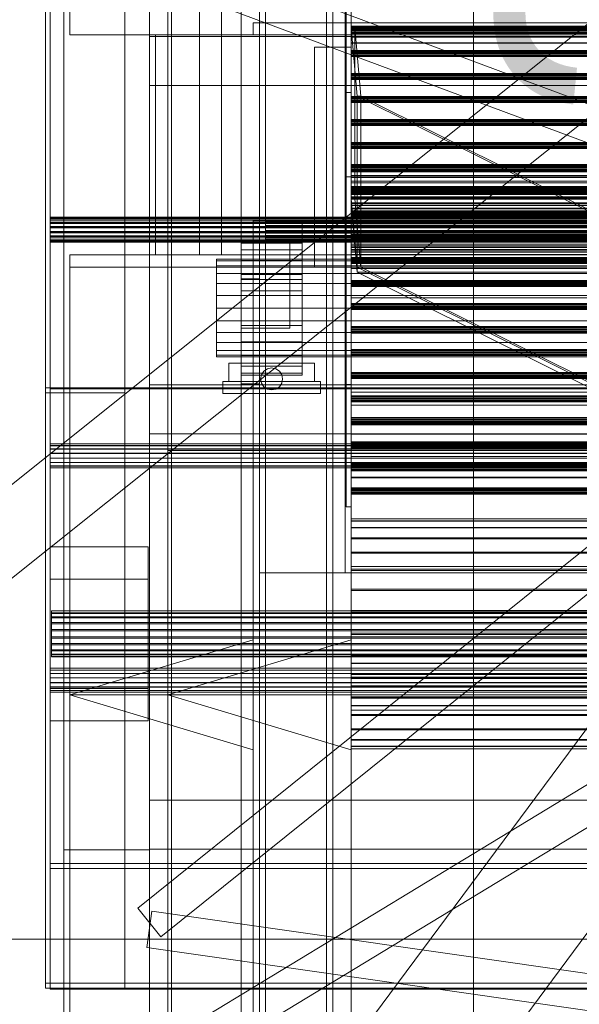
# Model space of a CAD drawing. Header units: millimetres. Extents: x -2233 to 65662, y -50530 to 6847.
# Tile 4 of 256: x -1521 to -1063, y -35553 to -34748. Entities that reach past the tile are written whole.
import ezdxf

# ---------------------------------------------------------------- set-up
doc = ezdxf.new("R2010")
doc.units = ezdxf.units.MM
for name, color, linetype, lineweight in [('COTAS_O', 1, 'Continuous', 0), ('frontal_briquetadora', 7, 'Continuous', 0), ('frontal_C03', 7, 'Continuous', 0), ('frontal_dosificador', 7, 'Continuous', 0), ('frontal_secador', 7, 'Continuous', 0), ('frontal_tolva', 7, 'Continuous', 0)]:
    doc.layers.add(name, color=color, linetype=linetype, lineweight=lineweight)
doc.dimstyles.new('R19_100', dxfattribs={"dimtxt": 250, "dimasz": 150, "dimexe": 150, "dimexo": 80, "dimgap": 100, "dimtad": 1, "dimtih": 1, "dimtoh": 1, "dimdsep": 46, "dimcen": 0.09, "dimadec": 0, "dimazin": 0, "dimtfac": 1, "dimtdec": 4, "dimtofl": 0, "dimtmove": 0, "dimatfit": 3, "dimfxl": 1, "dimtolj": 1, "dimtzin": 0, "dimarcsym": 0})

# ---------------------------------------------------------------- blocks, each defined once
blk = doc.blocks.new('DIM_R32_41')
at = {"layer": 'COTAS_O'}
for p, q in [((-1850, -34800), (-1850, -35500)), ((-150, -34800), (-150, -35500)), ((-1850, -35500), (-1700, -35455)), ((-150, -35500), (-300, -35455)), ((-150, -35500), (-1850, -35500)), ((-1850, -35500), (-1700, -35545)), ((-150, -35500), (-300, -35545))]:
    blk.add_line(p, q, dxfattribs=at)
blk.add_text('1700 O', height=250, rotation=180, dxfattribs=at).set_placement((-1000, -35600))
blk = doc.blocks.new('DIM_R32_44')
at = {"layer": 'COTAS_O'}
for p, q in [((-1480, -33670), (-780, -33670)), ((-780, -33670), (-825, -33820)), ((-780, -36000), (-780, -33670)), ((-780, -33670), (-735, -33820)), ((-780, -36000), (-825, -35850)), ((-780, -36000), (-735, -35850)), ((-1480, -36000), (-780, -36000))]:
    blk.add_line(p, q, dxfattribs=at)
blk.add_text('2330 O', height=250, rotation=90, dxfattribs=at).set_placement((-880, -34835))
blk = doc.blocks.new('DIM_R32_45')
at = {"layer": 'COTAS_O'}
for p, q in [((-1480, -35300), (-1330, -35255)), ((490, -35300), (340, -35255)), ((-1480, -36000), (-1480, -35300)), ((-1480, -35300), (490, -35300)), ((-1480, -35300), (-1330, -35345)), ((490, -35300), (340, -35345)), ((490, -36000), (490, -35300))]:
    blk.add_line(p, q, dxfattribs=at)
blk.add_text('1970 O', height=250, dxfattribs=at).set_placement((-495, -35200))
blk = doc.blocks.new('DIM_R32_46')
at = {"layer": 'COTAS_O'}
for p, q in [((-1400, -33000), (-700, -33000)), ((-700, -33000), (-745, -33150)), ((-700, -36000), (-700, -33000)), ((-700, -33000), (-655, -33150)), ((-700, -36000), (-745, -35850)), ((-700, -36000), (-655, -35850)), ((-1400, -36000), (-700, -36000))]:
    blk.add_line(p, q, dxfattribs=at)
blk.add_text('3000 O', height=250, rotation=90, dxfattribs=at).set_placement((-800, -34500))
blk = doc.blocks.new('DIM_R32_47')
at = {"layer": 'COTAS_O'}
for p, q in [((-1400, -35300), (-1250, -35255)), ((1400, -35300), (1250, -35255)), ((-1400, -36000), (-1400, -35300)), ((-1400, -35300), (1400, -35300)), ((-1400, -35300), (-1250, -35345)), ((1400, -35300), (1250, -35345)), ((1400, -36000), (1400, -35300))]:
    blk.add_line(p, q, dxfattribs=at)
blk.add_text('2800 O', height=250, dxfattribs=at).set_placement((0, -35200))

msp = doc.modelspace()

# ---------------------------------------------------------------- linework, layer by layer
at = {"layer": 'frontal_briquetadora'}
for p, q in [((-1480, -34760), (-1480, -34736)), ((-1374, -34736), (-1374, -34940)), ((-1356, -34736), (-1356, -34940)), ((-1330, -34760), (-1330, -34750)), ((-1330, -34750), (-460, -34750)), ((-1480, -34760), (-500, -34760)), ((-1410, -34760), (-1400, -34760)), ((-1410, -34940), (-1410, -34760)), ((-1400, -34940), (-1400, -34760)), ((-1330, -34760), (-500, -34760)), ((-1480, -35980), (-1480, -34940)), ((-1480, -34940), (-500, -34940)), ((-1410, -34940), (-1400, -34940)), ((-1356, -34940), (-1374, -34940)), ((-1330, -34940), (-500, -34940)), ((-1330, -34950), (-1330, -34940)), ((-1480, -35980), (-1480, -34950)), ((-1480, -34950), (-1330, -34950)), ((-1330, -35980), (-1330, -34950)), ((-1330, -35694.962), (-777.418, -34950)), ((-1330, -34950), (340, -34950)), ((-1330, -34950), (-320, -34950)), ((-1330, -35862.816), (-720.639, -35041.307))]:
    msp.add_line(p, q, dxfattribs=at)
at = {"layer": 'frontal_C03'}
for p, q in [((-1500, -35048.843), (-1500, -32401.175)), ((-1496, -32401.175), (-1496, -35048.843)), ((-1435, -32401.175), (-1435, -35048.843)), ((-1500, -32405.103), (-1500, -35052.771)), ((-1435, -35052.771), (-1435, -32405.103)), ((-1254, -35045.965), (-1254, -32465.157)), ((-1250, -32465.157), (-1250, -35045.965)), ((-1254, -32565.332), (-1254, -35146.139)), ((-1250, -35146.139), (-1250, -32565.332)), ((-1500, -35535.966), (-1500, -32888.298)), ((-1500, -32892.227), (-1500, -35539.895)), ((-1496, -35539.895), (-1496, -32892.227)), ((-1435, -32888.298), (-1435, -35535.966)), ((-1435, -35539.895), (-1435, -32892.227)), ((-1485, -35988), (-1485, -33145.961)), ((-1415, -35988), (-1415, -33145.961)), ((-1424.399, -35474.583), (1405.601, -33199.271)), ((-1405.601, -35497.963), (1424.399, -33222.651)), ((-1485, -35988), (-1485, -33824.561)), ((-1415, -35988), (-1415, -33824.561)), ((-1422.787, -35595.6), (1407.213, -33876.74)), ((-1407.213, -35621.241), (1422.787, -33902.381)), ((-1485, -35988), (-1485, -34633.661)), ((-1415, -35988), (-1415, -34633.661)), ((1420.241, -35740.004), (-1409.759, -34684.606)), ((1409.759, -35768.113), (-1420.241, -34712.715)), ((-1250, -34741.24), (-1250, -34752.808)), ((-1250, -34753.174), (-1250, -34741.672)), ((-1250, -34752.808), (-1250, -34761.697)), ((1250, -34752.808), (-1250, -34752.808)), ((-1250, -34761.942), (-1250, -34753.174)), ((1250, -34753.174), (-1250, -34753.174)), ((-1250, -34754.209), (-1250, -34753.823)), ((-1250, -34753.823), (-1250, -34754.875)), ((1250, -34753.823), (-1250, -34753.823)), ((-1250, -34755.807), (-1250, -34754.209)), ((1250, -34754.209), (-1250, -34754.209)), ((-1250, -34754.875), (-1250, -34756.749)), ((1250, -34754.875), (-1250, -34754.875)), ((-1250, -34757.681), (-1250, -34755.807)), ((-1250, -34755.807), (1250, -34755.807)), ((-1415, -34761.304), (1415, -34761.304)), ((-1415, -34801.304), (-1415, -34761.304)), ((-1250, -34756.749), (-1250, -34758.347)), ((1250, -34756.749), (-1250, -34756.749)), ((-1250, -34758.733), (-1250, -34757.681)), ((1250, -34757.681), (-1250, -34757.681)), ((-1250, -34758.347), (-1250, -34758.733)), ((1250, -34758.347), (-1250, -34758.347)), ((1250, -34758.733), (-1250, -34758.733)), ((-1250, -34761.697), (-1250, -34766.554)), ((1250, -34761.697), (-1250, -34761.697)), ((-1250, -34766.64), (-1250, -34761.942)), ((1250, -34761.942), (-1250, -34761.942)), ((-1250, -34766.554), (-1250, -34766.64)), ((1250, -34766.554), (-1250, -34766.554)), ((1250, -34766.64), (-1250, -34766.64)), ((-1250, -34773.043), (-1250, -34772.657)), ((-1250, -34772.657), (-1250, -34773.709)), ((1250, -34772.657), (-1250, -34772.657)), ((-1250, -34774.641), (-1250, -34773.043)), ((1250, -34773.043), (-1250, -34773.043)), ((-1250, -34773.709), (-1250, -34775.583)), ((1250, -34773.709), (-1250, -34773.709)), ((-1250, -34776.515), (-1250, -34774.641)), ((-1250, -34774.641), (1250, -34774.641)), ((-1250, -34775.583), (-1250, -34777.181)), ((1250, -34775.583), (-1250, -34775.583)), ((-1250, -34777.567), (-1250, -34776.515)), ((1250, -34776.515), (-1250, -34776.515)), ((-1250, -34777.181), (-1250, -34777.567)), ((1250, -34777.181), (-1250, -34777.181)), ((1250, -34777.567), (-1250, -34777.567)), ((-1250, -34791.877), (-1250, -34791.491)), ((-1250, -34791.491), (-1250, -34792.543)), ((1250, -34791.491), (-1250, -34791.491)), ((-1250, -34793.475), (-1250, -34791.877)), ((1250, -34791.877), (-1250, -34791.877)), ((-1250, -34792.543), (-1250, -34794.417)), ((1250, -34792.543), (-1250, -34792.543)), ((-1250, -34795.349), (-1250, -34793.475)), ((-1250, -34793.475), (1250, -34793.475)), ((-1250, -34794.417), (-1250, -34796.015)), ((1250, -34794.417), (-1250, -34794.417)), ((-1250, -34796.401), (-1250, -34795.349)), ((1250, -34795.349), (-1250, -34795.349)), ((-1250, -34796.015), (-1250, -34796.401)), ((1250, -34796.015), (-1250, -34796.015)), ((-1415, -34801.304), (1415, -34801.304)), ((1250, -34796.401), (-1250, -34796.401)), ((-1250, -34810.711), (-1250, -34810.324)), ((-1250, -34810.324), (-1250, -34811.376)), ((1250, -34810.324), (-1250, -34810.324)), ((-1250, -34812.309), (-1250, -34810.711)), ((1250, -34810.711), (-1250, -34810.711)), ((-1250, -34811.376), (-1250, -34813.251)), ((1250, -34811.376), (-1250, -34811.376)), ((-1250, -34814.183), (-1250, -34812.309)), ((-1250, -34812.309), (1250, -34812.309)), ((-1250, -34813.251), (-1250, -34814.849)), ((1250, -34813.251), (-1250, -34813.251)), ((-1250, -34815.235), (-1250, -34814.183)), ((1250, -34814.183), (-1250, -34814.183)), ((-1250, -34814.849), (-1250, -34815.235)), ((1250, -34814.849), (-1250, -34814.849)), ((1250, -34815.235), (-1250, -34815.235)), ((-1250, -34829.544), (-1250, -34829.158)), ((-1250, -34829.158), (-1250, -34830.21)), ((1250, -34829.158), (-1250, -34829.158)), ((-1250, -34831.143), (-1250, -34829.544)), ((1250, -34829.544), (-1250, -34829.544)), ((-1250, -34830.21), (-1250, -34832.084)), ((1250, -34830.21), (-1250, -34830.21)), ((-1250, -34833.017), (-1250, -34831.143)), ((-1250, -34831.143), (1250, -34831.143)), ((-1250, -34832.084), (-1250, -34833.683)), ((1250, -34832.084), (-1250, -34832.084)), ((-1250, -34834.069), (-1250, -34833.017)), ((1250, -34833.017), (-1250, -34833.017)), ((-1250, -34833.683), (-1250, -34834.069)), ((1250, -34833.683), (-1250, -34833.683)), ((1250, -34834.069), (-1250, -34834.069)), ((-1250, -34848.378), (-1250, -34847.992)), ((-1250, -34847.992), (-1250, -34849.044)), ((1250, -34847.992), (-1250, -34847.992)), ((-1250, -34849.977), (-1250, -34848.378)), ((1250, -34848.378), (-1250, -34848.378)), ((-1250, -34849.044), (-1250, -34850.918)), ((1250, -34849.044), (-1250, -34849.044)), ((-1250, -34851.851), (-1250, -34849.977)), ((-1250, -34849.977), (1250, -34849.977)), ((-1250, -34850.918), (-1250, -34852.517)), ((1250, -34850.918), (-1250, -34850.918)), ((-1250, -34852.903), (-1250, -34851.851)), ((1250, -34851.851), (-1250, -34851.851)), ((-1250, -34852.517), (-1250, -34852.903)), ((1250, -34852.517), (-1250, -34852.517)), ((1250, -34852.903), (-1250, -34852.903)), ((-1250, -34867.212), (-1250, -34866.826)), ((-1250, -34866.826), (-1250, -34867.878)), ((1250, -34866.826), (-1250, -34866.826)), ((-1250, -34868.81), (-1250, -34867.212)), ((1250, -34867.212), (-1250, -34867.212)), ((-1250, -34867.878), (-1250, -34869.752)), ((1250, -34867.878), (-1250, -34867.878)), ((-1250, -34870.685), (-1250, -34868.81)), ((-1250, -34868.81), (1250, -34868.81)), ((-1250, -34869.752), (-1250, -34871.35)), ((1250, -34869.752), (-1250, -34869.752)), ((-1250, -34871.737), (-1250, -34870.685)), ((1250, -34870.685), (-1250, -34870.685)), ((-1250, -34871.35), (-1250, -34871.737)), ((1250, -34871.35), (-1250, -34871.35)), ((1250, -34871.737), (-1250, -34871.737)), ((-1250, -34886.046), (-1250, -34885.66)), ((-1250, -34885.66), (-1250, -34886.712)), ((1250, -34885.66), (-1250, -34885.66)), ((-1250, -34887.644), (-1250, -34886.046)), ((1250, -34886.046), (-1250, -34886.046)), ((-1250, -34886.712), (-1250, -34888.586)), ((1250, -34886.712), (-1250, -34886.712)), ((-1250, -34889.518), (-1250, -34887.644)), ((-1250, -34887.644), (1250, -34887.644)), ((-1250, -34888.444), (-1250, -34888.358)), ((-1250, -34888.358), (-1250, -34893.056)), ((1250, -34888.358), (-1250, -34888.358)), ((-1250, -34893.301), (-1250, -34888.444)), ((1250, -34888.444), (-1250, -34888.444)), ((-1250, -34888.586), (-1250, -34890.184)), ((1250, -34888.586), (-1250, -34888.586)), ((-1250, -34890.57), (-1250, -34889.518)), ((1250, -34889.518), (-1250, -34889.518)), ((-1250, -34890.184), (-1250, -34890.57)), ((1250, -34890.184), (-1250, -34890.184)), ((1250, -34890.57), (-1250, -34890.57)), ((-1250, -34893.056), (-1250, -34901.824)), ((1250, -34893.056), (-1250, -34893.056)), ((-1250, -34902.19), (-1250, -34893.301)), ((1250, -34893.301), (-1250, -34893.301)), ((-1250, -34894.381), (-1250, -34894.314)), ((-1250, -34894.314), (-1250, -34897.985)), ((1250, -34894.314), (-1250, -34894.314)), ((-1250, -34898.176), (-1250, -34894.381)), ((1250, -34894.381), (-1250, -34894.381)), ((-1250, -34897.985), (-1250, -34904.834)), ((1250, -34897.985), (-1250, -34897.985)), ((-1250, -34905.12), (-1250, -34898.176)), ((1250, -34898.176), (-1250, -34898.176)), ((-1496, -34909.072), (-1496, -34909.045)), ((-1496, -34909.045), (-1496, -34910.514)), ((1496, -34909.045), (-1496, -34909.045)), ((-1250, -34901.824), (-1250, -34913.326)), ((1250, -34901.824), (-1250, -34901.824)), ((-1250, -34913.758), (-1250, -34902.19)), ((1250, -34902.19), (-1250, -34902.19)), ((-1250, -34904.88), (-1250, -34904.494)), ((-1250, -34904.494), (-1250, -34905.546)), ((1250, -34904.494), (-1250, -34904.494)), ((-1250, -34904.834), (-1250, -34913.821)), ((1250, -34904.834), (-1250, -34904.834)), ((-1250, -34906.478), (-1250, -34904.88)), ((1250, -34904.88), (-1250, -34904.88)), ((-1250, -34914.158), (-1250, -34905.12)), ((1250, -34905.12), (-1250, -34905.12)), ((-1250, -34905.546), (-1250, -34907.42)), ((1250, -34905.546), (-1250, -34905.546)), ((-1250, -34908.352), (-1250, -34906.478)), ((-1250, -34906.478), (1250, -34906.478)), ((-1250, -34907.42), (-1250, -34909.018)), ((1250, -34907.42), (-1250, -34907.42)), ((-1250, -34909.404), (-1250, -34908.352)), ((1250, -34908.352), (-1250, -34908.352)), ((-1250, -34909.018), (-1250, -34909.404)), ((1250, -34909.018), (-1250, -34909.018)), ((-1496, -34910.59), (-1496, -34909.072)), ((1496, -34909.072), (-1496, -34909.072)), ((-1496, -34909.991), (-1496, -34909.964)), ((-1496, -34909.964), (-1496, -34911.432)), ((1496, -34909.964), (-1496, -34909.964)), ((-1496, -34911.509), (-1496, -34909.991)), ((1496, -34909.991), (-1496, -34909.991)), ((-1496, -34910.514), (-1496, -34913.254)), ((1496, -34910.514), (-1496, -34910.514)), ((-1496, -34913.368), (-1496, -34910.59)), ((1496, -34910.59), (-1496, -34910.59)), ((-1496, -34911.432), (-1496, -34914.172)), ((1496, -34911.432), (-1496, -34911.432)), ((-1496, -34914.287), (-1496, -34911.509)), ((1496, -34911.509), (-1496, -34911.509)), ((-1496, -34913.254), (-1496, -34916.848)), ((1496, -34913.254), (-1496, -34913.254)), ((-1496, -34916.983), (-1496, -34913.368)), ((1496, -34913.368), (-1496, -34913.368)), ((-1496, -34914.172), (-1496, -34917.767)), ((1496, -34914.172), (-1496, -34914.172)), ((-1496, -34917.902), (-1496, -34914.287)), ((1496, -34914.287), (-1496, -34914.287)), ((-1496, -34916.848), (-1496, -34920.75)), ((1496, -34916.848), (-1496, -34916.848)), ((-1496, -34920.885), (-1496, -34916.983)), ((-1496, -34916.983), (1496, -34916.983)), ((1250, -34909.404), (-1250, -34909.404)), ((-1250, -34913.326), (-1250, -34925.812)), ((1250, -34913.326), (-1250, -34913.326)), ((-1250, -34926.244), (-1250, -34913.758)), ((-1250, -34913.758), (1250, -34913.758)), ((-1250, -34913.821), (-1250, -34923.575)), ((1250, -34913.821), (-1250, -34913.821)), ((-1250, -34923.912), (-1250, -34914.158)), ((-1250, -34914.158), (1250, -34914.158)), ((-1496, -34917.767), (-1496, -34921.668)), ((1496, -34917.767), (-1496, -34917.767)), ((-1496, -34921.803), (-1496, -34917.902)), ((-1496, -34917.902), (1496, -34917.902)), ((-1496, -34920.75), (-1496, -34924.365)), ((1496, -34920.75), (-1496, -34920.75)), ((-1496, -34924.479), (-1496, -34920.885)), ((1496, -34920.885), (-1496, -34920.885)), ((-1496, -34921.668), (-1496, -34925.283)), ((1496, -34921.668), (-1496, -34921.668)), ((-1496, -34925.398), (-1496, -34921.803)), ((1496, -34921.803), (-1496, -34921.803)), ((-1496, -34924.365), (-1496, -34927.143)), ((1496, -34924.365), (-1496, -34924.365)), ((-1496, -34927.219), (-1496, -34924.479)), ((1496, -34924.479), (-1496, -34924.479)), ((-1250, -34923.714), (-1250, -34923.328)), ((-1250, -34923.328), (-1250, -34924.38)), ((1250, -34923.328), (-1250, -34923.328)), ((-1250, -34923.575), (-1250, -34932.612)), ((1250, -34923.575), (-1250, -34923.575)), ((-1250, -34925.312), (-1250, -34923.714)), ((1250, -34923.714), (-1250, -34923.714)), ((-1250, -34932.898), (-1250, -34923.912)), ((1250, -34923.912), (-1250, -34923.912)), ((-1250, -34924.38), (-1250, -34926.254)), ((1250, -34924.38), (-1250, -34924.38)), ((-1496, -34925.283), (-1496, -34928.061)), ((1496, -34925.283), (-1496, -34925.283)), ((-1496, -34928.138), (-1496, -34925.398)), ((1496, -34925.398), (-1496, -34925.398)), ((-1496, -34927.143), (-1496, -34928.661)), ((1496, -34927.143), (-1496, -34927.143)), ((-1496, -34928.687), (-1496, -34927.219)), ((1496, -34927.219), (-1496, -34927.219)), ((-1496, -34928.061), (-1496, -34929.579)), ((1496, -34928.061), (-1496, -34928.061)), ((-1496, -34929.606), (-1496, -34928.138)), ((1496, -34928.138), (-1496, -34928.138)), ((-1496, -34928.661), (-1496, -34928.687)), ((1496, -34928.661), (-1496, -34928.661)), ((1496, -34928.687), (-1496, -34928.687)), ((-1496, -34929.579), (-1496, -34929.606)), ((1496, -34929.579), (-1496, -34929.579)), ((1496, -34929.606), (-1496, -34929.606)), ((-1250, -34927.186), (-1250, -34925.312)), ((-1250, -34925.312), (1250, -34925.312)), ((-1250, -34925.812), (-1250, -34937.38)), ((1250, -34925.812), (-1250, -34925.812)), ((-1250, -34937.746), (-1250, -34926.244)), ((1250, -34926.244), (-1250, -34926.244)), ((-1250, -34926.254), (-1250, -34927.852)), ((1250, -34926.254), (-1250, -34926.254)), ((-1250, -34928.238), (-1250, -34927.186)), ((1250, -34927.186), (-1250, -34927.186)), ((-1250, -34927.852), (-1250, -34928.238)), ((1250, -34927.852), (-1250, -34927.852)), ((1250, -34928.238), (-1250, -34928.238)), ((-1250, -34932.612), (-1250, -34939.557)), ((1250, -34932.612), (-1250, -34932.612)), ((-1250, -34939.748), (-1250, -34932.898)), ((1250, -34932.898), (-1250, -34932.898)), ((-1250, -34937.38), (-1250, -34946.269)), ((1250, -34937.38), (-1250, -34937.38)), ((-1250, -34946.514), (-1250, -34937.746)), ((1250, -34937.746), (-1250, -34937.746)), ((-1250, -34939.557), (-1250, -34943.352)), ((1250, -34939.557), (-1250, -34939.557)), ((-1250, -34943.419), (-1250, -34939.748)), ((1250, -34939.748), (-1250, -34939.748)), ((-1250, -34942.548), (-1250, -34942.162)), ((-1250, -34942.162), (-1250, -34943.214)), ((1250, -34942.162), (-1250, -34942.162)), ((-1250, -34944.146), (-1250, -34942.548)), ((1250, -34942.548), (-1250, -34942.548)), ((-1250, -34943.214), (-1250, -34945.088)), ((1250, -34943.214), (-1250, -34943.214)), ((-1250, -34943.352), (-1250, -34943.419)), ((1250, -34943.352), (-1250, -34943.352)), ((1250, -34943.419), (-1250, -34943.419)), ((-1250, -34946.02), (-1250, -34944.146)), ((-1250, -34944.146), (1250, -34944.146)), ((-1250, -34945.088), (-1250, -34946.686)), ((1250, -34945.088), (-1250, -34945.088)), ((-1250, -34947.072), (-1250, -34946.02)), ((1250, -34946.02), (-1250, -34946.02)), ((-1250, -34946.269), (-1250, -34951.126)), ((1250, -34946.269), (-1250, -34946.269)), ((-1250, -34951.212), (-1250, -34946.514)), ((1250, -34946.514), (-1250, -34946.514)), ((-1250, -34946.686), (-1250, -34947.072)), ((1250, -34946.686), (-1250, -34946.686)), ((1250, -34947.072), (-1250, -34947.072)), ((-1250, -34951.126), (-1250, -34951.212)), ((1250, -34951.126), (-1250, -34951.126)), ((1250, -34951.212), (-1250, -34951.212)), ((-1250, -34961.382), (-1250, -34960.995)), ((-1250, -34960.995), (-1250, -34962.048)), ((1250, -34960.995), (-1250, -34960.995)), ((-1250, -34962.98), (-1250, -34961.382)), ((1250, -34961.382), (-1250, -34961.382)), ((-1250, -34962.048), (-1250, -34963.922)), ((1250, -34962.048), (-1250, -34962.048)), ((-1250, -34964.854), (-1250, -34962.98)), ((-1250, -34962.98), (1250, -34962.98)), ((-1250, -34963.922), (-1250, -34965.52)), ((1250, -34963.922), (-1250, -34963.922)), ((-1250, -34965.906), (-1250, -34964.854)), ((1250, -34964.854), (-1250, -34964.854)), ((-1250, -34965.52), (-1250, -34965.906)), ((1250, -34965.52), (-1250, -34965.52)), ((1250, -34965.906), (-1250, -34965.906)), ((-1250, -34980.216), (-1250, -34979.829)), ((-1250, -34979.829), (-1250, -34980.881)), ((1250, -34979.829), (-1250, -34979.829)), ((-1250, -34981.814), (-1250, -34980.216)), ((1250, -34980.216), (-1250, -34980.216)), ((-1250, -34980.881), (-1250, -34982.755)), ((1250, -34980.881), (-1250, -34980.881)), ((-1250, -34983.688), (-1250, -34981.814)), ((-1250, -34981.814), (1250, -34981.814)), ((-1250, -34982.755), (-1250, -34984.354)), ((1250, -34982.755), (-1250, -34982.755)), ((-1250, -34984.74), (-1250, -34983.688)), ((1250, -34983.688), (-1250, -34983.688)), ((-1250, -34984.354), (-1250, -34984.74)), ((1250, -34984.354), (-1250, -34984.354)), ((1250, -34984.74), (-1250, -34984.74)), ((-1250, -34999.049), (-1250, -34998.663)), ((-1250, -34998.663), (-1250, -34999.715)), ((1250, -34998.663), (-1250, -34998.663)), ((-1250, -35000.648), (-1250, -34999.049)), ((1250, -34999.049), (-1250, -34999.049)), ((-1250, -34999.715), (-1250, -35001.589)), ((1250, -34999.715), (-1250, -34999.715)), ((-1250, -35002.522), (-1250, -35000.648)), ((-1250, -35000.648), (1250, -35000.648)), ((-1250, -35001.589), (-1250, -35003.188)), ((1250, -35001.589), (-1250, -35001.589)), ((-1250, -35003.574), (-1250, -35002.522)), ((1250, -35002.522), (-1250, -35002.522)), ((-1250, -35003.188), (-1250, -35003.574)), ((1250, -35003.188), (-1250, -35003.188)), ((1250, -35003.574), (-1250, -35003.574)), ((-1250, -35017.883), (-1250, -35017.497)), ((-1250, -35017.497), (-1250, -35018.549)), ((1250, -35017.497), (-1250, -35017.497)), ((-1250, -35019.482), (-1250, -35017.883)), ((1250, -35017.883), (-1250, -35017.883)), ((-1250, -35018.549), (-1250, -35020.423)), ((1250, -35018.549), (-1250, -35018.549)), ((-1250, -35021.356), (-1250, -35019.482)), ((-1250, -35019.482), (1250, -35019.482)), ((-1250, -35020.423), (-1250, -35022.021)), ((1250, -35020.423), (-1250, -35020.423)), ((-1250, -35022.408), (-1250, -35021.356)), ((1250, -35021.356), (-1250, -35021.356)), ((-1250, -35022.021), (-1250, -35022.408)), ((1250, -35022.021), (-1250, -35022.021)), ((1250, -35022.408), (-1250, -35022.408)), ((-1250, -35036.717), (-1250, -35036.331)), ((-1250, -35036.331), (-1250, -35037.383)), ((1250, -35036.331), (-1250, -35036.331)), ((-1250, -35038.315), (-1250, -35036.717)), ((1250, -35036.717), (-1250, -35036.717)), ((-1250, -35037.383), (-1250, -35039.257)), ((1250, -35037.383), (-1250, -35037.383)), ((-1250, -35045.965), (-1254, -35045.965)), ((-1254, -35045.965), (-1254, -35146.139)), ((-1250, -35040.189), (-1250, -35038.315)), ((-1250, -35038.315), (1250, -35038.315)), ((-1250, -35039.257), (-1250, -35040.855)), ((1250, -35039.257), (-1250, -35039.257)), ((-1250, -35041.242), (-1250, -35040.189)), ((1250, -35040.189), (-1250, -35040.189)), ((-1250, -35040.855), (-1250, -35041.242)), ((1250, -35040.855), (-1250, -35040.855)), ((1250, -35041.242), (-1250, -35041.242)), ((-1250, -35146.139), (-1250, -35045.965)), ((-1496, -35048.843), (-1500, -35048.843)), ((-1500, -35048.843), (-1500, -35539.895)), ((-1435, -35048.843), (-1500, -35048.843)), ((-1500, -35048.843), (-1500, -35052.771)), ((-1500, -35052.771), (-1435, -35052.771)), ((-1496, -35539.895), (-1496, -35048.843)), ((-1496, -35049.596), (-1496, -35048.843)), ((-1496, -35048.843), (1496, -35048.843)), ((1496, -35049.596), (-1496, -35049.596)), ((-1496, -35049.596), (-1496, -35540.648)), ((-1435, -35052.771), (-1435, -35048.843)), ((-1415, -35046.316), (1415, -35046.316)), ((-1415, -35086.316), (-1415, -35046.316)), ((-1250, -35055.551), (-1250, -35055.165)), ((-1250, -35055.165), (-1250, -35056.217)), ((1250, -35055.165), (-1250, -35055.165)), ((-1250, -35057.149), (-1250, -35055.551)), ((1250, -35055.551), (-1250, -35055.551)), ((-1250, -35056.217), (-1250, -35058.091)), ((1250, -35056.217), (-1250, -35056.217)), ((-1250, -35059.023), (-1250, -35057.149)), ((-1250, -35057.149), (1250, -35057.149)), ((-1250, -35058.091), (-1250, -35059.689)), ((1250, -35058.091), (-1250, -35058.091)), ((-1250, -35060.075), (-1250, -35059.023)), ((1250, -35059.023), (-1250, -35059.023)), ((-1250, -35059.689), (-1250, -35060.075)), ((1250, -35059.689), (-1250, -35059.689)), ((1250, -35060.075), (-1250, -35060.075)), ((-1250, -35073.016), (-1250, -35072.93)), ((-1250, -35072.93), (-1250, -35077.628)), ((1250, -35072.93), (-1250, -35072.93)), ((-1250, -35077.873), (-1250, -35073.016)), ((1250, -35073.016), (-1250, -35073.016)), ((-1250, -35074.385), (-1250, -35073.999)), ((-1250, -35073.999), (-1250, -35075.051)), ((1250, -35073.999), (-1250, -35073.999)), ((-1250, -35075.983), (-1250, -35074.385)), ((1250, -35074.385), (-1250, -35074.385)), ((-1250, -35075.051), (-1250, -35076.925)), ((1250, -35075.051), (-1250, -35075.051)), ((-1250, -35077.857), (-1250, -35075.983)), ((-1250, -35075.983), (1250, -35075.983)), ((-1250, -35076.925), (-1250, -35078.523)), ((1250, -35076.925), (-1250, -35076.925)), ((-1250, -35077.628), (-1250, -35086.396)), ((1250, -35077.628), (-1250, -35077.628)), ((-1250, -35078.909), (-1250, -35077.857)), ((1250, -35077.857), (-1250, -35077.857)), ((-1250, -35086.762), (-1250, -35077.873)), ((1250, -35077.873), (-1250, -35077.873)), ((-1250, -35078.523), (-1250, -35078.909)), ((1250, -35078.523), (-1250, -35078.523)), ((1250, -35078.909), (-1250, -35078.909)), ((-1415, -35086.316), (1415, -35086.316)), ((-1250, -35086.396), (-1250, -35097.898)), ((1250, -35086.396), (-1250, -35086.396)), ((-1250, -35098.33), (-1250, -35086.762)), ((1250, -35086.762), (-1250, -35086.762)), ((-1250, -35093.219), (-1250, -35092.833)), ((-1250, -35092.833), (-1250, -35093.885)), ((1250, -35092.833), (-1250, -35092.833)), ((-1250, -35094.817), (-1250, -35093.219)), ((1250, -35093.219), (-1250, -35093.219)), ((-1250, -35093.885), (-1250, -35095.759)), ((1250, -35093.885), (-1250, -35093.885)), ((-1496, -35094.563), (-1496, -35094.536)), ((-1496, -35094.536), (-1496, -35096.004)), ((1496, -35094.536), (-1496, -35094.536)), ((-1496, -35096.081), (-1496, -35094.563)), ((1496, -35094.563), (-1496, -35094.563)), ((-1496, -35096.004), (-1496, -35098.744)), ((1496, -35096.004), (-1496, -35096.004)), ((-1496, -35098.859), (-1496, -35096.081)), ((1496, -35096.081), (-1496, -35096.081)), ((-1496, -35098.744), (-1496, -35102.339)), ((1496, -35098.744), (-1496, -35098.744)), ((-1496, -35102.474), (-1496, -35098.859)), ((1496, -35098.859), (-1496, -35098.859)), ((-1496, -35102.339), (-1496, -35106.24)), ((1496, -35102.339), (-1496, -35102.339)), ((-1250, -35096.691), (-1250, -35094.817)), ((-1250, -35094.817), (1250, -35094.817)), ((-1250, -35095.759), (-1250, -35097.357)), ((1250, -35095.759), (-1250, -35095.759)), ((-1250, -35097.743), (-1250, -35096.691)), ((1250, -35096.691), (-1250, -35096.691)), ((-1250, -35097.357), (-1250, -35097.743)), ((1250, -35097.357), (-1250, -35097.357)), ((1250, -35097.743), (-1250, -35097.743)), ((-1250, -35097.898), (-1250, -35110.384)), ((1250, -35097.898), (-1250, -35097.898)), ((-1250, -35110.816), (-1250, -35098.33)), ((-1250, -35098.33), (1250, -35098.33)), ((-1496, -35106.375), (-1496, -35102.474)), ((-1496, -35102.474), (1496, -35102.474)), ((-1496, -35106.24), (-1496, -35109.855)), ((1496, -35106.24), (-1496, -35106.24)), ((-1496, -35109.97), (-1496, -35106.375)), ((1496, -35106.375), (-1496, -35106.375)), ((-1496, -35109.855), (-1496, -35112.633)), ((1496, -35109.855), (-1496, -35109.855)), ((-1496, -35112.71), (-1496, -35109.97)), ((1496, -35109.97), (-1496, -35109.97)), ((-1250, -35110.384), (-1250, -35121.952)), ((1250, -35110.384), (-1250, -35110.384)), ((-1496, -35112.633), (-1496, -35114.151)), ((1496, -35112.633), (-1496, -35112.633)), ((-1496, -35114.178), (-1496, -35112.71)), ((1496, -35112.71), (-1496, -35112.71)), ((-1496, -35114.151), (-1496, -35114.178)), ((1496, -35114.151), (-1496, -35114.151)), ((1496, -35114.178), (-1496, -35114.178)), ((-1250, -35122.318), (-1250, -35110.816)), ((1250, -35110.816), (-1250, -35110.816)), ((-1250, -35112.053), (-1250, -35111.667)), ((-1250, -35111.667), (-1250, -35112.719)), ((1250, -35111.667), (-1250, -35111.667)), ((-1250, -35113.651), (-1250, -35112.053)), ((1250, -35112.053), (-1250, -35112.053)), ((-1250, -35112.719), (-1250, -35114.593)), ((1250, -35112.719), (-1250, -35112.719)), ((-1250, -35115.525), (-1250, -35113.651)), ((-1250, -35113.651), (1250, -35113.651)), ((-1250, -35114.593), (-1250, -35116.191)), ((1250, -35114.593), (-1250, -35114.593)), ((-1250, -35116.577), (-1250, -35115.525)), ((1250, -35115.525), (-1250, -35115.525)), ((-1250, -35116.191), (-1250, -35116.577)), ((1250, -35116.191), (-1250, -35116.191)), ((1250, -35116.577), (-1250, -35116.577)), ((-1250, -35121.952), (-1250, -35130.841)), ((1250, -35121.952), (-1250, -35121.952)), ((-1250, -35131.086), (-1250, -35122.318)), ((1250, -35122.318), (-1250, -35122.318)), ((-1250, -35130.887), (-1250, -35130.5)), ((-1250, -35130.5), (-1250, -35131.553)), ((1250, -35130.5), (-1250, -35130.5)), ((-1250, -35130.841), (-1250, -35135.699)), ((1250, -35130.841), (-1250, -35130.841)), ((-1250, -35132.485), (-1250, -35130.887)), ((1250, -35130.887), (-1250, -35130.887)), ((-1250, -35135.784), (-1250, -35131.086)), ((1250, -35131.086), (-1250, -35131.086)), ((-1250, -35131.553), (-1250, -35133.427)), ((1250, -35131.553), (-1250, -35131.553)), ((-1250, -35134.359), (-1250, -35132.485)), ((-1250, -35132.485), (1250, -35132.485)), ((-1250, -35133.427), (-1250, -35135.025)), ((1250, -35133.427), (-1250, -35133.427)), ((-1250, -35135.411), (-1250, -35134.359)), ((1250, -35134.359), (-1250, -35134.359)), ((-1250, -35135.025), (-1250, -35135.411)), ((1250, -35135.025), (-1250, -35135.025)), ((1250, -35135.411), (-1250, -35135.411)), ((-1250, -35135.699), (-1250, -35135.784)), ((1250, -35135.699), (-1250, -35135.699)), ((1250, -35135.784), (-1250, -35135.784)), ((-1254, -35146.139), (-1250, -35146.139)), ((-1250, -35157.935), (-1250, -35156.002)), ((-1250, -35156.002), (-1250, -35157.682)), ((1250, -35156.002), (-1250, -35156.002)), ((-1250, -35157.682), (-1250, -35162.91)), ((1250, -35157.682), (-1250, -35157.682)), ((-1250, -35163.405), (-1250, -35157.935)), ((1250, -35157.935), (-1250, -35157.935)), ((-1250, -35162.91), (-1250, -35171.484)), ((1250, -35162.91), (-1250, -35162.91)), ((-1250, -35172.203), (-1250, -35163.405)), ((1250, -35163.405), (-1250, -35163.405)), ((-1250, -35171.484), (-1250, -35183.076)), ((1250, -35171.484), (-1250, -35171.484)), ((-1250, -35183.991), (-1250, -35172.203)), ((1250, -35172.203), (-1250, -35172.203)), ((-1496, -35205.24), (-1496, -35178.872)), ((-1496, -35178.872), (-1416, -35178.872)), ((-1496, -35294.76), (-1496, -35178.872)), ((-1416, -35178.872), (-1416, -35205.24)), ((-1416, -35178.872), (-1416, -35294.76)), ((-1250, -35183.076), (-1250, -35197.24)), ((1250, -35183.076), (-1250, -35183.076)), ((-1250, -35198.315), (-1250, -35183.991)), ((1250, -35183.991), (-1250, -35183.991)), ((-1250, -35197.24), (-1250, -35213.431)), ((1250, -35197.24), (-1250, -35197.24)), ((-1250, -35214.626), (-1250, -35198.315)), ((1250, -35198.315), (-1250, -35198.315)), ((-1416, -35205.24), (-1496, -35205.24)), ((-1496, -35205.24), (-1496, -35321.128)), ((-1416, -35321.128), (-1416, -35205.24)), ((-1250, -35213.431), (-1250, -35231.028)), ((1250, -35213.431), (-1250, -35213.431)), ((-1250, -35232.296), (-1250, -35214.626)), ((1250, -35214.626), (-1250, -35214.626)), ((-1495, -35232.8), (-1495, -35231.148)), ((-1495, -35231.148), (-1495, -35231.34)), ((1495, -35231.148), (-1495, -35231.148)), ((-1250, -35231.028), (-1250, -35249.353)), ((1250, -35231.028), (-1250, -35231.028)), ((-1495, -35231.34), (-1495, -35233.359)), ((1495, -35231.34), (-1495, -35231.34)), ((-1495, -35236.137), (-1495, -35232.8)), ((1495, -35232.8), (-1495, -35232.8)), ((-1495, -35233.359), (-1495, -35237.007)), ((1495, -35233.359), (-1495, -35233.359)), ((-1495, -35240.83), (-1495, -35236.137)), ((1495, -35236.137), (-1495, -35236.137)), ((-1495, -35237.007), (-1495, -35241.927)), ((1495, -35237.007), (-1495, -35237.007)), ((-1250, -35250.647), (-1250, -35232.296)), ((-1250, -35232.296), (1250, -35232.296)), ((-1495, -35246.422), (-1495, -35240.83)), ((1495, -35240.83), (-1495, -35240.83)), ((-1495, -35241.927), (-1495, -35247.637)), ((1495, -35241.927), (-1495, -35241.927)), ((-1495, -35252.363), (-1495, -35246.422)), ((-1495, -35246.422), (1495, -35246.422)), ((-1495, -35247.637), (-1495, -35253.578)), ((1495, -35247.637), (-1495, -35247.637)), ((-1495, -35258.073), (-1495, -35252.363)), ((1495, -35252.363), (-1495, -35252.363)), ((-1495, -35253.578), (-1495, -35259.17)), ((1495, -35253.578), (-1495, -35253.578)), ((-1250, -35249.353), (-1250, -35267.704)), ((1250, -35249.353), (-1250, -35249.353)), ((-1250, -35268.972), (-1250, -35250.647)), ((1250, -35250.647), (-1250, -35250.647)), ((-1495, -35262.993), (-1495, -35258.073)), ((1495, -35258.073), (-1495, -35258.073)), ((-1495, -35259.17), (-1495, -35263.863)), ((1495, -35259.17), (-1495, -35259.17)), ((-1495, -35266.641), (-1495, -35262.993)), ((1495, -35262.993), (-1495, -35262.993)), ((-1250, -35263.525), (-1250, -35263.458)), ((-1250, -35263.458), (-1250, -35267.129)), ((1250, -35263.458), (-1250, -35263.458)), ((-1250, -35267.32), (-1250, -35263.525)), ((1250, -35263.525), (-1250, -35263.525)), ((-1495, -35263.863), (-1495, -35267.2)), ((1495, -35263.863), (-1495, -35263.863)), ((-1495, -35268.66), (-1495, -35266.641)), ((1495, -35266.641), (-1495, -35266.641)), ((-1495, -35267.2), (-1495, -35268.852)), ((1495, -35267.2), (-1495, -35267.2)), ((-1495, -35268.852), (-1495, -35268.66)), ((1495, -35268.66), (-1495, -35268.66)), ((1495, -35268.852), (-1495, -35268.852)), ((-1250, -35267.129), (-1250, -35273.979)), ((1250, -35267.129), (-1250, -35267.129)), ((-1250, -35274.265), (-1250, -35267.32)), ((1250, -35267.32), (-1250, -35267.32)), ((-1250, -35267.704), (-1250, -35285.374)), ((1250, -35267.704), (-1250, -35267.704)), ((-1250, -35286.569), (-1250, -35268.972)), ((1250, -35268.972), (-1250, -35268.972)), ((-1496, -35278.216), (-1496, -35278.189)), ((-1496, -35278.189), (-1496, -35279.658)), ((1496, -35278.189), (-1496, -35278.189)), ((-1496, -35279.734), (-1496, -35278.216)), ((1496, -35278.216), (-1496, -35278.216)), ((-1496, -35279.658), (-1496, -35282.398)), ((1496, -35279.658), (-1496, -35279.658)), ((-1250, -35273.979), (-1250, -35282.965)), ((1250, -35273.979), (-1250, -35273.979)), ((-1250, -35283.302), (-1250, -35274.265)), ((1250, -35274.265), (-1250, -35274.265)), ((-1496, -35282.512), (-1496, -35279.734)), ((1496, -35279.734), (-1496, -35279.734)), ((-1496, -35282.398), (-1496, -35285.992)), ((1496, -35282.398), (-1496, -35282.398)), ((-1496, -35286.127), (-1496, -35282.512)), ((1496, -35282.512), (-1496, -35282.512)), ((-1496, -35285.992), (-1496, -35289.894)), ((1496, -35285.992), (-1496, -35285.992)), ((-1496, -35290.029), (-1496, -35286.127)), ((-1496, -35286.127), (1496, -35286.127)), ((-1250, -35282.965), (-1250, -35292.719)), ((1250, -35282.965), (-1250, -35282.965)), ((-1250, -35293.056), (-1250, -35283.302)), ((-1250, -35283.302), (1250, -35283.302)), ((-1250, -35285.374), (-1250, -35301.685)), ((1250, -35285.374), (-1250, -35285.374)), ((-1250, -35302.76), (-1250, -35286.569)), ((1250, -35286.569), (-1250, -35286.569)), ((-1496, -35289.894), (-1496, -35293.509)), ((1496, -35289.894), (-1496, -35289.894)), ((-1496, -35293.623), (-1496, -35290.029)), ((1496, -35290.029), (-1496, -35290.029)), ((-1496, -35293.509), (-1496, -35296.287)), ((1496, -35293.509), (-1496, -35293.509)), ((-1496, -35296.363), (-1496, -35293.623)), ((1496, -35293.623), (-1496, -35293.623)), ((-1416, -35294.76), (-1496, -35294.76)), ((-1496, -35294.76), (-1496, -35321.128)), ((-1416, -35321.128), (-1416, -35294.76)), ((-1250, -35292.719), (-1250, -35301.756)), ((1250, -35292.719), (-1250, -35292.719)), ((-1250, -35302.042), (-1250, -35293.056)), ((1250, -35293.056), (-1250, -35293.056)), ((-1496, -35296.287), (-1496, -35297.805)), ((1496, -35296.287), (-1496, -35296.287)), ((-1496, -35297.832), (-1496, -35296.363)), ((1496, -35296.363), (-1496, -35296.363)), ((-1496, -35297.805), (-1496, -35297.832)), ((1496, -35297.805), (-1496, -35297.805)), ((1496, -35297.832), (-1496, -35297.832)), ((-1250, -35301.685), (-1250, -35316.009)), ((1250, -35301.685), (-1250, -35301.685)), ((-1250, -35301.756), (-1250, -35308.701)), ((1250, -35301.756), (-1250, -35301.756)), ((-1250, -35308.892), (-1250, -35302.042)), ((1250, -35302.042), (-1250, -35302.042)), ((-1250, -35316.924), (-1250, -35302.76)), ((1250, -35302.76), (-1250, -35302.76)), ((-1250, -35308.701), (-1250, -35312.496)), ((1250, -35308.701), (-1250, -35308.701)), ((-1250, -35312.563), (-1250, -35308.892)), ((1250, -35308.892), (-1250, -35308.892)), ((-1250, -35312.496), (-1250, -35312.563)), ((1250, -35312.496), (-1250, -35312.496)), ((1250, -35312.563), (-1250, -35312.563)), ((-1250, -35316.009), (-1250, -35327.797)), ((1250, -35316.009), (-1250, -35316.009)), ((-1250, -35328.516), (-1250, -35316.924)), ((1250, -35316.924), (-1250, -35316.924)), ((-1496, -35321.128), (-1416, -35321.128)), ((-1250, -35327.797), (-1250, -35336.595)), ((1250, -35327.797), (-1250, -35327.797)), ((-1250, -35337.09), (-1250, -35328.516)), ((1250, -35328.516), (-1250, -35328.516)), ((-1250, -35336.595), (-1250, -35342.065)), ((1250, -35336.595), (-1250, -35336.595)), ((-1250, -35342.318), (-1250, -35337.09)), ((1250, -35337.09), (-1250, -35337.09)), ((-1250, -35342.065), (-1250, -35343.998)), ((1250, -35342.065), (-1250, -35342.065)), ((-1250, -35343.998), (-1250, -35342.318)), ((1250, -35342.318), (-1250, -35342.318)), ((1250, -35343.998), (-1250, -35343.998)), ((-1415, -35386.138), (1415, -35386.138)), ((-1415, -35426.138), (-1415, -35386.138)), ((-1485, -35426.891), (-1415, -35426.891)), ((-1485, -35988), (-1485, -35426.891)), ((-1415, -35426.138), (1415, -35426.138)), ((-1415, -35988), (-1415, -35426.891)), ((-1496, -35535.966), (-1496, -35438.03)), ((-1496, -35438.03), (1496, -35438.03)), ((-1496, -35441.958), (-1496, -35438.03)), ((1496, -35441.958), (-1496, -35441.958)), ((-1496, -35441.958), (-1496, -35539.895)), ((-1405.601, -35497.963), (-1424.399, -35474.583)), ((-1417.125, -35506.74), (-1412.875, -35477.043)), ((1417.125, -35881.992), (-1412.875, -35477.043)), ((1412.875, -35911.689), (-1417.125, -35506.74)), ((-1435, -35535.966), (-1500, -35535.966)), ((-1500, -35535.966), (-1500, -35539.895)), ((1496, -35535.966), (-1496, -35535.966)), ((-1496, -35535.966), (-1496, -35539.895)), ((-1435, -35539.895), (-1435, -35535.966)), ((-1500, -35539.895), (-1496, -35539.895)), ((-1500, -35539.895), (-1435, -35539.895)), ((1496, -35539.895), (-1496, -35539.895)), ((-1496, -35539.895), (-1496, -35540.648)), ((-1496, -35540.648), (1496, -35540.648))]:
    msp.add_line(p, q, dxfattribs=at)
at = {"layer": 'frontal_dosificador'}
for p, q in [((-1250, -35988), (-1250, -33800)), ((-1150, -35988), (-1150, -33800))]:
    msp.add_line(p, q, dxfattribs=at)
at = {"layer": 'frontal_secador'}
for p, q in [((-1400, -36000), (-1400, -33000)), ((-1340, -36000), (-1340, -33000)), ((-1400, -36000), (-1400, -33075)), ((-1400, -35590), (-1400, -33075)), ((-1400, -35940), (-1400, -33075)), ((-1397, -35940), (-1397, -33075)), ((-1325, -36000), (-1325, -33075)), ((-1325, -35590), (-1325, -33075)), ((-1325, -35980), (-1325, -33075)), ((-1320, -35980), (-1320, -33075)), ((-1270, -35980), (-1270, -33075)), ((-1265, -35980), (-1265, -33075)), ((-1400, -36000), (-1400, -33250)), ((-1255, -34807), (-1255, -34497)), ((-1250, -34497), (-1250, -34807)), ((-1325, -35200), (-1325, -34550)), ((-1320, -35200), (-1320, -34550)), ((-1255, -35200), (-1255, -34550)), ((-1250, -35200), (-1250, -34550)), ((-1250, -34556), (-1250, -34866)), ((-1250, -34562), (-1250, -34872)), ((-1255, -34566), (-1255, -34876)), ((-1250, -34876), (-1250, -34566)), ((-1400, -35100), (-1400, -34650)), ((-1250, -35100), (-1250, -34650)), ((-1245, -34810), (-1250, -34754)), ((-1250, -34754), (-1250, -34894)), ((-1247, -34754), (-1250, -34754)), ((-1247, -34754), (-1242, -34810)), ((-1247, -34894), (-1247, -34754)), ((-1280, -34770), (-1250, -34770)), ((-1280, -34950), (-1280, -34770)), ((-1250, -34950), (-1250, -34770)), ((-1255, -34876), (-1255, -34807)), ((-1255, -34807), (-1250, -34807)), ((-1250, -34807), (-1250, -34876)), ((-1245, -34950), (-1245, -34810)), ((-1242, -34810), (-1245, -34810)), ((-200, -35331), (-1245, -34810)), ((-1242, -34810), (-1242, -34950)), ((-1242, -34810), (-197, -35331)), ((-1250, -34866), (1250, -34866)), ((-1250, -34866), (-1250, -34872)), ((-1255, -34876), (-1250, -34876)), ((-1250, -34872), (1250, -34872)), ((-1250, -34872), (-1250, -34876)), ((-1250, -34872), (-1250, -34876.659)), ((-1250, -34875), (-1250, -34872)), ((-1250, -34879.659), (-1250, -34875)), ((-1250, -34875), (1250, -34875)), ((1250, -34876), (-1250, -34876)), ((-1250, -34876.659), (1250, -34876.659)), ((-1250, -34876.659), (-1250, -34879.659)), ((-1250, -34876.659), (-1250, -34881)), ((1250, -34879.659), (-1250, -34879.659)), ((-1250, -34884), (-1250, -34879.659)), ((-1250, -34881), (1250, -34881)), ((-1250, -34881), (-1250, -34884)), ((-1250, -34881), (-1250, -34884.728)), ((1250, -34884), (-1250, -34884)), ((-1250, -34887.728), (-1250, -34884)), ((-1250, -34884.728), (1250, -34884.728)), ((-1250, -34884.728), (-1250, -34887.728)), ((-1250, -34884.728), (-1250, -34887.588)), ((-1250, -34887.588), (1250, -34887.588)), ((-1250, -34887.588), (-1250, -34890.588)), ((-1250, -34887.588), (-1250, -34889.387)), ((-1250, -34889.918), (-1250, -34887.611)), ((1250, -34887.611), (-1250, -34887.611)), ((1250, -34887.728), (-1250, -34887.728)), ((-1250, -34890.588), (-1250, -34887.728)), ((-1250, -34889.387), (1250, -34889.387)), ((-1250, -34889.387), (-1250, -34892.387)), ((-1250, -34889.387), (-1250, -34890)), ((-1250, -34893.65), (-1250, -34889.918)), ((1250, -34889.918), (-1250, -34889.918)), ((-1250, -34890), (1250, -34890)), ((-1250, -34890), (-1250, -34893)), ((1250, -34890.588), (-1250, -34890.588)), ((-1250, -34892.387), (-1250, -34890.588)), ((1250, -34892.387), (-1250, -34892.387)), ((-1250, -34893), (-1250, -34892.387)), ((1250, -34893), (-1250, -34893)), ((-1250, -34893.65), (-1250, -34897.382)), ((-1250, -34893.65), (1250, -34893.65)), ((-1250, -34894), (1250, -34894)), ((-1250, -34894), (-1250, -34898)), ((-1250, -34894), (-1245, -34950)), ((-1250, -34894), (-1247, -34894)), ((-1250, -34897.382), (-1250, -34899.689)), ((1250, -34897.382), (-1250, -34897.382)), ((1250, -34898), (-1250, -34898)), ((-1245, -34954), (-1250, -34898)), ((1250, -34899.689), (-1250, -34899.689)), ((-1242, -34950), (-1247, -34894)), ((-1250, -34906.709), (-1250, -34904)), ((1250, -34904), (-1250, -34904)), ((-1250, -34904.545), (-1250, -34904)), ((-1250, -34906.144), (-1250, -34904.545)), ((1250, -34904.545), (-1250, -34904.545)), ((-1250, -34908.686), (-1250, -34906.144)), ((1250, -34906.144), (-1250, -34906.144)), ((-1250, -34914.651), (-1250, -34906.709)), ((1250, -34906.709), (-1250, -34906.709)), ((-1250, -34912), (-1250, -34908.686)), ((1250, -34908.686), (-1250, -34908.686)), ((-1330, -34912), (-1290, -34912)), ((-1330, -34940), (-1330, -34912)), ((-1320, -34912.273), (-1320, -34912)), ((1320, -34912), (-1320, -34912)), ((-1320, -34913.072), (-1320, -34912.273)), ((1320, -34912.273), (-1320, -34912.273)), ((-1320, -34914.343), (-1320, -34913.072)), ((1320, -34913.072), (-1320, -34913.072)), ((-1320, -34916), (-1320, -34914.343)), ((1320, -34914.343), (-1320, -34914.343)), ((-1320, -34917.929), (-1320, -34916)), ((1320, -34916), (-1320, -34916)), ((-1290, -34940), (-1290, -34912)), ((-1250, -34915.859), (-1250, -34912)), ((1250, -34912), (-1250, -34912)), ((-1250, -34927.285), (-1250, -34914.651)), ((1250, -34914.651), (-1250, -34914.651)), ((-1250, -34920), (-1250, -34915.859)), ((1250, -34915.859), (-1250, -34915.859)), ((-1320, -34920), (-1320, -34917.929)), ((1320, -34917.929), (-1320, -34917.929)), ((-1320, -34920), (-1320, -34922.071)), ((-1320, -34920), (1320, -34920)), ((-1320, -34922.071), (-1320, -34924)), ((1320, -34922.071), (-1320, -34922.071)), ((-1320, -34924), (-1320, -34925.657)), ((1320, -34924), (-1320, -34924)), ((-1250, -34920), (-1250, -34924.141)), ((-1250, -34920), (1250, -34920)), ((-1250, -34924.141), (-1250, -34928)), ((1250, -34924.141), (-1250, -34924.141)), ((-1340, -34930.374), (-1340, -34928.5)), ((-1290, -34928.5), (-1340, -34928.5)), ((-1340, -34930), (-1300, -34930)), ((-1340, -34960), (-1340, -34930)), ((-1340, -34935.869), (-1340, -34930.374)), ((-1290, -34930.374), (-1340, -34930.374)), ((-1320, -34925.657), (-1320, -34926.928)), ((1320, -34925.657), (-1320, -34925.657)), ((-1320, -34926.928), (-1320, -34927.727)), ((1320, -34926.928), (-1320, -34926.928)), ((-1320, -34927.727), (-1320, -34928)), ((1320, -34927.727), (-1320, -34927.727)), ((1320, -34928), (-1320, -34928)), ((-1300, -34960), (-1300, -34930)), ((-1290, -34930.374), (-1290, -34928.5)), ((-1290, -34935.869), (-1290, -34930.374)), ((-1250, -34943.75), (-1250, -34927.285)), ((1250, -34927.285), (-1250, -34927.285)), ((-1250, -34928), (-1250, -34931.314)), ((1250, -34928), (-1250, -34928)), ((-1250, -34931.314), (-1250, -34933.856)), ((1250, -34931.314), (-1250, -34931.314)), ((-1340, -34944.609), (-1340, -34935.869)), ((-1290, -34935.869), (-1340, -34935.869)), ((-1330, -34940), (-1290, -34940)), ((-1330, -34960), (-1330, -34940)), ((-1290, -34944.609), (-1290, -34935.869)), ((-1290, -34960), (-1290, -34940)), ((-1250, -34933.856), (-1250, -34935.455)), ((1250, -34933.856), (-1250, -34933.856)), ((-1250, -34935.455), (-1250, -34936)), ((1250, -34935.455), (-1250, -34935.455)), ((1250, -34936), (-1250, -34936)), ((-1360, -34944.863), (-1360, -34943.5)), ((1360, -34943.5), (-1360, -34943.5)), ((-1360, -34948.859), (-1360, -34944.863)), ((1360, -34944.863), (-1360, -34944.863)), ((-1360, -34955.216), (-1360, -34948.859)), ((1360, -34948.859), (-1360, -34948.859)), ((-1340, -34956), (-1340, -34944.609)), ((-1290, -34944.609), (-1340, -34944.609)), ((-1290, -34956), (-1290, -34944.609)), ((-1250, -34962.924), (-1250, -34943.75)), ((1250, -34943.75), (-1250, -34943.75)), ((-1360, -34963.5), (-1360, -34955.216)), ((1360, -34955.216), (-1360, -34955.216)), ((-1340, -34969.265), (-1340, -34956)), ((-1290, -34956), (-1340, -34956)), ((-1290, -34969.265), (-1290, -34956)), ((-1280, -34950), (-1250, -34950)), ((-1250, -34950), (1250, -34950)), ((-1250, -34975), (-1250, -34950)), ((-1245, -34950), (1245, -34950)), ((-1245, -34954), (-1245, -34950)), ((-1242, -34950), (-1245, -34950)), ((-1245, -34950), (-200, -35471)), ((1245, -34954), (-1245, -34954)), ((-200, -35475), (-1245, -34954)), ((-197, -35471), (-1242, -34950)), ((-1360, -34973.147), (-1360, -34963.5)), ((1360, -34963.5), (-1360, -34963.5)), ((-1340, -34959.5), (-1325, -34959.5)), ((-1340, -35045.5), (-1340, -34959.5)), ((-1340, -34960), (-1300, -34960)), ((-1340, -35000), (-1340, -34960)), ((-1330, -34960), (-1290, -34960)), ((-1325, -35045.5), (-1325, -34959.5)), ((-1300, -35000), (-1300, -34960)), ((-1250, -34983.5), (-1250, -34962.924)), ((1250, -34962.924), (-1250, -34962.924)), ((-1360, -34983.5), (-1360, -34973.147)), ((1360, -34973.147), (-1360, -34973.147)), ((-1340, -34983.5), (-1340, -34969.265)), ((-1290, -34969.265), (-1340, -34969.265)), ((-1290, -34983.5), (-1290, -34969.265)), ((-1250, -34975), (1250, -34975)), ((-1360, -34983.5), (-1360, -34993.853)), ((-1360, -34983.5), (1360, -34983.5)), ((-1340, -34983.5), (-1340, -34997.735)), ((-1340, -34983.5), (-1290, -34983.5)), ((-1290, -34997.735), (-1290, -34983.5)), ((-1250, -34983.5), (-1250, -35004.076)), ((-1250, -34983.5), (1250, -34983.5)), ((-1360, -34993.853), (-1360, -35003.5)), ((1360, -34993.853), (-1360, -34993.853)), ((-1360, -35003.5), (-1360, -35011.784)), ((1360, -35003.5), (-1360, -35003.5)), ((-1340, -34997.735), (-1340, -35011)), ((-1290, -34997.735), (-1340, -34997.735)), ((-1340, -35000), (-1300, -35000)), ((-1290, -34997.735), (-1290, -35011)), ((-1250, -35004.076), (-1250, -35023.25)), ((1250, -35004.076), (-1250, -35004.076)), ((-1360, -35011.784), (-1360, -35018.141)), ((1360, -35011.784), (-1360, -35011.784)), ((-1340, -35011), (-1340, -35022.391)), ((-1290, -35011), (-1340, -35011)), ((-1290, -35011), (-1290, -35022.391)), ((-1360, -35018.141), (-1360, -35022.137)), ((1360, -35018.141), (-1360, -35018.141)), ((-1360, -35022.137), (-1360, -35023.5)), ((1360, -35022.137), (-1360, -35022.137)), ((1360, -35023.5), (-1360, -35023.5)), ((-1350, -35028.5), (-1280, -35028.5)), ((-1350, -35043.5), (-1350, -35028.5)), ((-1340, -35022.391), (-1340, -35031.131)), ((-1290, -35022.391), (-1340, -35022.391)), ((-1290, -35022.391), (-1290, -35031.131)), ((-1280, -35043.5), (-1280, -35028.5)), ((-1250, -35023.25), (-1250, -35039.715)), ((1250, -35023.25), (-1250, -35023.25)), ((-1340, -35031.131), (-1340, -35036.626)), ((-1290, -35031.131), (-1340, -35031.131)), ((-1340, -35036.626), (-1340, -35038.5)), ((-1290, -35036.626), (-1340, -35036.626)), ((-1323.315, -35038.056), (-1321.364, -35035.136)), ((-1321.364, -35035.136), (-1318.444, -35033.185)), ((-1318.444, -35033.185), (-1315, -35032.5)), ((-1315, -35032.5), (-1311.556, -35033.185)), ((-1311.556, -35033.185), (-1308.636, -35035.136)), ((-1308.636, -35035.136), (-1306.685, -35038.056)), ((-1290, -35031.131), (-1290, -35036.626)), ((-1290, -35036.626), (-1290, -35038.5)), ((-1355, -35043.5), (-1275, -35043.5)), ((-1355, -35053.5), (-1355, -35043.5)), ((-1350, -35043.5), (-1280, -35043.5)), ((-1290, -35038.5), (-1340, -35038.5)), ((-1340, -35045.5), (-1325, -35045.5)), ((-1324, -35041.5), (-1323.315, -35038.056)), ((-1323.315, -35044.944), (-1324, -35041.5)), ((-1321.364, -35047.864), (-1323.315, -35044.944)), ((-1306.685, -35044.944), (-1308.636, -35047.864)), ((-1306.685, -35038.056), (-1306, -35041.5)), ((-1306, -35041.5), (-1306.685, -35044.944)), ((-1275, -35053.5), (-1275, -35043.5)), ((-1250, -35039.715), (-1250, -35052.349)), ((1250, -35039.715), (-1250, -35039.715)), ((-1355, -35053.5), (-1275, -35053.5)), ((-1318.444, -35049.815), (-1321.364, -35047.864)), ((-1315, -35050.5), (-1318.444, -35049.815)), ((-1311.556, -35049.815), (-1315, -35050.5)), ((-1308.636, -35047.864), (-1311.556, -35049.815)), ((-1250, -35052.349), (-1250, -35060.291)), ((1250, -35052.349), (-1250, -35052.349)), ((-1250, -35060.291), (-1250, -35063)), ((1250, -35060.291), (-1250, -35060.291)), ((1250, -35063), (-1250, -35063)), ((-1400, -35100), (1400, -35100)), ((-1400, -36000), (-1400, -35100)), ((-1400, -35100), (-1250, -35100)), ((-1250, -35100), (1250, -35100)), ((-1250, -35105), (-1250, -35100)), ((-1250, -35105), (1250, -35105)), ((-1250, -35195), (-1250, -35105)), ((-1250, -35195), (1250, -35195)), ((-1250, -35200), (-1250, -35195)), ((-1325, -35200), (-1320, -35200)), ((-1320, -35200), (-1255, -35200)), ((-1255, -35200), (-1250, -35200)), ((-1250, -35200), (1250, -35200))]:
    msp.add_line(p, q, dxfattribs=at)
at = {"layer": 'frontal_tolva'}
for p, q in [((-1763.733, -35316.567), (-716.733, -34479.567)), ((-1726.267, -35363.433), (-679.267, -34526.433))]:
    msp.add_line(p, q, dxfattribs=at)

# ---------------------------------------------------------------- dimensions: what is measured, and where the dimension line sits
at = {"layer": 'COTAS_O'}
for p1, p2, distance, picture, middle in [((-1400, -36000), (-1400, -33000), -700, 'DIM_R32_46', (-700, -34500)), ((-1480, -36000), (-1480, -33670), -700, 'DIM_R32_44', (-780, -34835)), ((-150, -34800), (-1850, -34800), 700, 'DIM_R32_41', (-1000, -35500)), ((-1480, -36000), (490, -36000), 700, 'DIM_R32_45', (-495, -35300)), ((-1400, -36000), (1400, -36000), 700, 'DIM_R32_47', (0, -35300))]:
    dim = msp.add_aligned_dim(p1=p1, p2=p2, distance=distance, text='<> O', dimstyle='R19_100', dxfattribs=at)
    dim.commit()
    dim.dimension.update_dxf_attribs({"geometry": picture, "text_midpoint": middle})

doc.saveas('drawing.dxf')
